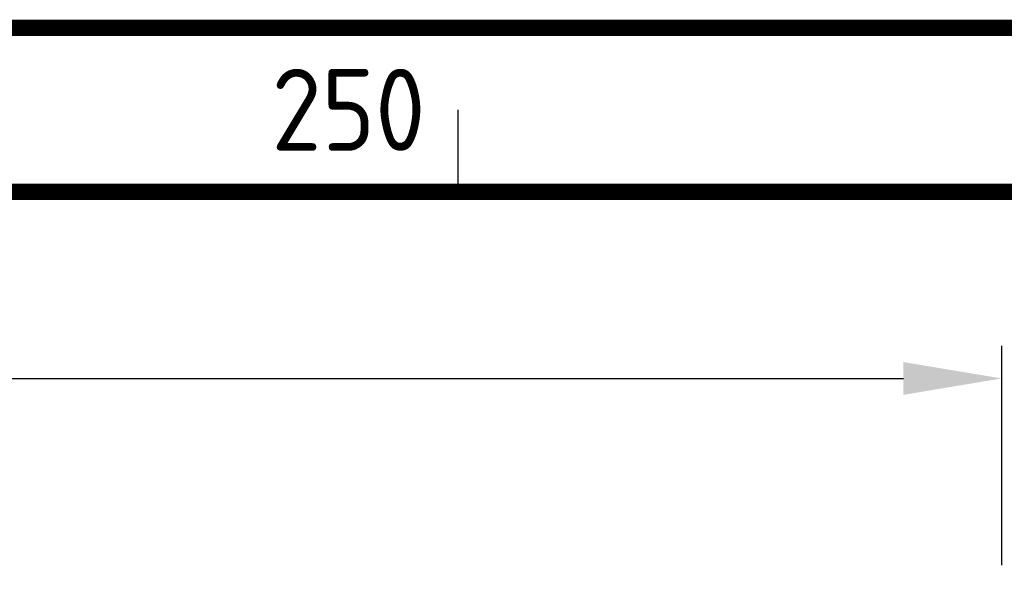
# Model space of a CAD drawing. Extents: x 0 to 4084, y 0 to 2754.
# Tile 15 of 16: x 2366 to 2667, y 2549 to 2718. Entities that reach past the tile are written whole.
import ezdxf
from ezdxf.enums import TextEntityAlignment as Align

# ---------------------------------------------------------------- set-up
doc = ezdxf.new("R2010")
doc.units = 0
doc.header["$LTSCALE"] = 5
doc.header["$MEASUREMENT"] = 0
doc.header["$PDSIZE"] = 1
doc.layers.get('DEFPOINTS').update_dxf_attribs({"linetype": 'CONTINUOUS'})
doc.layers.add('00-DRG_FRAME', color=12, linetype='CONTINUOUS')
doc.layers.add('03-DIM', color=3, linetype='CONTINUOUS')
doc.styles.add('ISO', font='iso.shx')
doc.dimstyles.get("Standard").update_dxf_attribs({"dimscale": 10, "dimtxt": 2.5, "dimasz": 3, "dimexe": 2, "dimexo": 2, "dimgap": 1, "dimtad": 0, "dimtih": 1, "dimtoh": 1, "dimzin": 0, "dimdsep": 46, "dimtxsty": 'STANDARD', "dimcen": 0.09, "dimclrt": 2, "dimadec": 0, "dimazin": 0, "dimtfac": 1, "dimtofl": 0, "dimtmove": 2, "dimatfit": 3, "dimfxl": 1, "dimtolj": 1, "dimtzin": 0, "dimarcsym": 0})

# ---------------------------------------------------------------- blocks, each defined once
blk = doc.blocks.new('*D1')
at = {"layer": '03-DIM', "color": 0}
for p, q in [((1468, 2551), (1468, 2618)), ((2666, 2551), (2666, 2618)), ((1498, 2608), (2636, 2608))]:
    blk.add_line(p, q, dxfattribs=at)
for points in [[(1498, 2613), (1498, 2603), (1468, 2608)], [(2636, 2603), (2636, 2613), (2666, 2608)]]:
    blk.add_solid(points, dxfattribs=at)
at = {"layer": 'DEFPOINTS', "color": 0}
for p in [(2666, 2608), (1468, 2541), (2666, 2541)]:
    blk.add_point(p, dxfattribs=at)
at = {"layer": '03-DIM', "color": 2, "linetype": 'Continuous', "style": 'ISO'}
blk.add_text('1200', height=25, dxfattribs=at).set_placement((2034.53, 2618))

msp = doc.modelspace()

# ---------------------------------------------------------------- linework, layer by layer
at = {"layer": '00-DRG_FRAME'}
msp.add_line((2500, 2665), (2500, 2690), dxfattribs=at)
at = {"layer": '00-DRG_FRAME', "const_width": 5}
msp.add_lwpolyline([(145, 5), (4045, 5), (4045, 2715), (145, 2715)], close=True, dxfattribs=at)
msp.add_lwpolyline([(145, 2665), (4045, 2665)], dxfattribs=at)

# ---------------------------------------------------------------- texts
at = {"layer": '00-DRG_FRAME', "style": 'ISO'}
msp.add_text('250', height=25, dxfattribs=at).set_placement((2490, 2677.5), align=Align.RIGHT)

# ---------------------------------------------------------------- dimensions: what is measured, and where the dimension line sits
at = {"layer": '03-DIM'}
dim = msp.add_linear_dim(base=(2666, 2608), p1=(1468, 2541), p2=(2666, 2541), text='1200', dimstyle='STANDARD', override={"dimexe": 1, "dimexo": 1, "dimtad": 1, "dimtih": 0, "dimtoh": 0}, dxfattribs=at)
dim.commit()
dim.dimension.update_dxf_attribs({"geometry": '*D1', "text_midpoint": (2067, 2630.5)})

doc.saveas('drawing.dxf')
